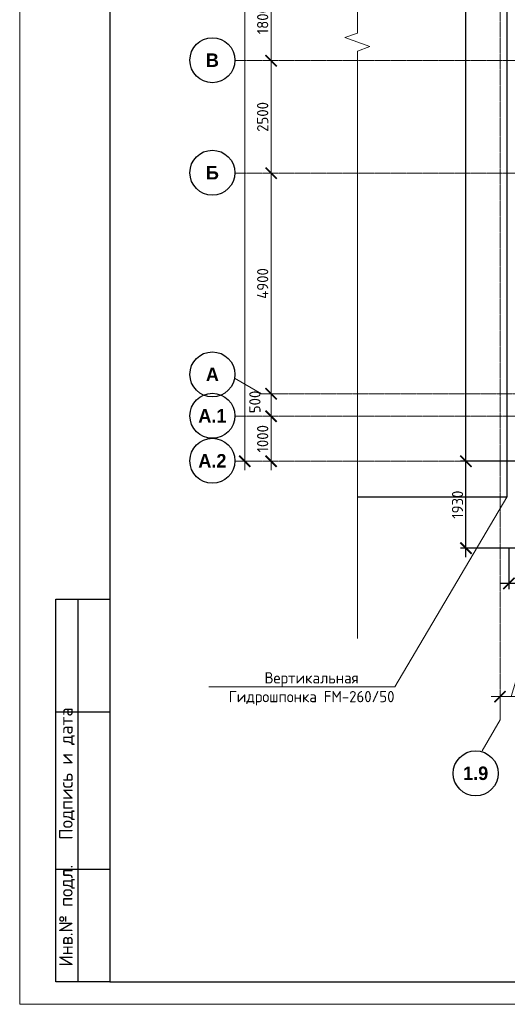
# Model space of a CAD drawing. Header units: millimetres. Extents: x -56135 to 1694203, y -446411 to -23139.
# Tile 68 of 256: x 461906 to 472743, y -190207 to -168333. Entities that reach past the tile are written whole.
import ezdxf
from ezdxf import colors
from ezdxf.entities.mleader import LeaderData, LeaderLine
from ezdxf.enums import TextEntityAlignment as Align
from ezdxf.math import Vec2, Vec3

# ---------------------------------------------------------------- set-up
doc = ezdxf.new("R2010")
doc.units = ezdxf.units.MM
doc.linetypes.add('______5', pattern=[1100, 800, -100, 100, -100])
doc.linetypes.add('осевая', pattern=[50.800000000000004, 31.75, -6.35, 6.35, -6.35])
for name, color, linetype, lineweight in [('0 Фундамент', 5, 'Continuous', 30), ('Оси', 40, '______5', 18), ('подоснова', 151, 'Continuous', 5), ('РАЗМЕРЫ', 1, 'Continuous', 9), ('Текст', 7, 'Continuous', 25), ('ТОНКИЕ', 7, 'Continuous', 9)]:
    doc.layers.add(name, color=color, linetype=linetype, lineweight=lineweight)
doc.layers.add('ТОЛСТЫЕ_ОСНОВНЫЕ', color=6, linetype='Continuous')
doc.styles.add('Century Gothic', font='GOTHIC.TTF')
doc.styles.add('GOST-2.304_Type-B', font='GOST_Common.ttf')
doc.styles.add('style1', font='GOST_Common.ttf', dxfattribs={"height": 500})
doc.dimstyles.new('СПДС', dxfattribs={"dimscale": 100, "dimtxt": 2.5, "dimasz": 2.5, "dimexe": 1.25, "dimexo": 0, "dimtad": 1, "dimdec": 0, "dimtxsty": 'GOST-2.304_Type-B', "dimblk": 'ARCHTICK', "dimcen": 2.5, "dimdle": 2, "dimadec": 0, "dimazin": 2, "dimtfac": 0.75, "dimtdec": 0, "dimtmove": 1, "dimatfit": 3, "dimfxl": 1, "dimtolj": 1, "dimarcsym": 1})

# ---------------------------------------------------------------- blocks, each defined once
blk = doc.blocks.new('NSY101')
at = {"color": 0, "linetype": 'ByBlock', "lineweight": -2}
blk.add_circle((0, 0), 50.00000381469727, dxfattribs=at)
blk = doc.blocks.new('_ArchTick')
at = {"color": 0, "linetype": 'ByBlock', "const_width": 0.15}
blk.add_lwpolyline([(-0.5, -0.5), (0.5, 0.5)], dxfattribs=at)
blk = doc.blocks.new('*D1003')
at = {"layer": 'DEFPOINTS', "color": 0, "transparency": 16777216}
for p in [(474454.947723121, -133625.1457697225), (473954.947723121, -133876.9531342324), (474454.947723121, -133962.9821037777)]:
    blk.add_point(p, dxfattribs=at)
at = {"layer": 'РАЗМЕРЫ', "color": 0, "lineweight": -2, "transparency": 16777216}
for p, q in [((474204.947723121, -133625.1457697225), (474308.072723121, -133281.3957697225)), ((474308.072723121, -133281.3957697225), (474908.072723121, -133281.3957697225)), ((473754.947723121, -133625.1457697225), (474654.947723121, -133625.1457697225)), ((473954.947723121, -133876.9531342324), (473954.947723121, -133500.1457697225)), ((474454.947723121, -133962.9821037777), (474454.947723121, -133500.1457697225))]:
    blk.add_line(p, q, dxfattribs=at)
at = {"layer": 'РАЗМЕРЫ', "color": 0, "lineweight": -2, "transparency": 16777216, "xscale": 250, "yscale": 250, "zscale": 250, "rotation": 180}
blk.add_blockref('_ArchTick', (473954.947723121, -133625.1457697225), dxfattribs=at)
at = {"layer": 'РАЗМЕРЫ', "color": 0, "lineweight": -2, "transparency": 16777216, "xscale": 250, "yscale": 250, "zscale": 250}
blk.add_blockref('_ArchTick', (474454.947723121, -133625.1457697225), dxfattribs=at)
at = {"layer": 'РАЗМЕРЫ', "color": 0, "transparency": 16777216, "insert": (474608.072723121, -133093.8957697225), "char_height": 250, "attachment_point": 5, "style": 'GOST-2.304_Type-B'}
blk.add_mtext('\\A1;500', dxfattribs=at)
blk = doc.blocks.new('*D1015')
at = {"layer": 'DEFPOINTS', "color": 0, "transparency": 16777216}
for p in [(468282.1041254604, -106495.3522067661), (468907.0186061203, -106495.3522067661), (468657.8789552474, -128395.3523090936)]:
    blk.add_point(p, dxfattribs=at)
at = {"layer": 'РАЗМЕРЫ', "color": 0, "lineweight": -2, "transparency": 16777216}
for p, q in [((468282.1041254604, -128595.3523090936), (468282.1041254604, -106295.3522067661)), ((468907.0186061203, -106495.3522067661), (468157.1041254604, -106495.3522067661)), ((468657.8789552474, -128395.3523090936), (468157.1041254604, -128395.3523090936))]:
    blk.add_line(p, q, dxfattribs=at)
at = {"layer": 'РАЗМЕРЫ', "color": 0, "lineweight": -2, "transparency": 16777216, "xscale": 250, "yscale": 250, "zscale": 250}
for p, rotation in [((468282.1041254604, -106495.3522067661), 90), ((468282.1041254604, -128395.3523090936), 270)]:
    blk.add_blockref('_ArchTick', p, dxfattribs=dict(at, rotation=rotation))
at = {"layer": 'РАЗМЕРЫ', "color": 0, "transparency": 16777216, "insert": (468094.6041254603, -117445.3522579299), "char_height": 250, "attachment_point": 5, "rotation": 90, "style": 'GOST-2.304_Type-B'}
blk.add_mtext('\\A1;21900', dxfattribs=at)
blk = doc.blocks.new('*D1016')
at = {"layer": 'DEFPOINTS', "color": 0, "transparency": 16777216}
for p in [(468830.3496261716, -127395.3523090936), (468867.6653795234, -127395.3523090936), (468889.6565454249, -128395.3523090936)]:
    blk.add_point(p, dxfattribs=at)
at = {"layer": 'РАЗМЕРЫ', "color": 0, "lineweight": -2, "transparency": 16777216}
for p, q in [((468867.6653795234, -128595.3523090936), (468867.6653795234, -127195.3523090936)), ((468830.3496261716, -127395.3523090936), (468992.6653795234, -127395.3523090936)), ((468889.6565454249, -128395.3523090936), (468742.6653795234, -128395.3523090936))]:
    blk.add_line(p, q, dxfattribs=at)
at = {"layer": 'РАЗМЕРЫ', "color": 0, "lineweight": -2, "transparency": 16777216, "xscale": 250, "yscale": 250, "zscale": 250}
for p, rotation in [((468867.6653795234, -127395.3523090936), 90), ((468867.6653795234, -128395.3523090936), 270)]:
    blk.add_blockref('_ArchTick', p, dxfattribs=dict(at, rotation=rotation))
at = {"layer": 'РАЗМЕРЫ', "color": 0, "transparency": 16777216, "insert": (468680.1653795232, -127895.3523090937), "char_height": 250, "attachment_point": 5, "rotation": 90, "style": 'GOST-2.304_Type-B'}
blk.add_mtext('\\A1;1000', dxfattribs=at)
blk = doc.blocks.new('*D1017')
at = {"layer": 'DEFPOINTS', "color": 0, "transparency": 16777216}
for p in [(468867.6653795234, -126895.3523090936), (469198.3155209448, -126895.3523090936), (468830.3496261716, -127395.3523090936)]:
    blk.add_point(p, dxfattribs=at)
at = {"layer": 'РАЗМЕРЫ', "color": 0, "lineweight": -2, "transparency": 16777216}
for p, q in [((468867.6653795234, -127595.3523090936), (468867.6653795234, -126695.3523090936)), ((469198.3155209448, -126895.3523090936), (468742.6653795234, -126895.3523090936)), ((468830.3496261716, -127395.3523090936), (468992.6653795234, -127395.3523090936))]:
    blk.add_line(p, q, dxfattribs=at)
at = {"layer": 'РАЗМЕРЫ', "color": 0, "lineweight": -2, "transparency": 16777216, "xscale": 250, "yscale": 250, "zscale": 250}
for p, rotation in [((468867.6653795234, -126895.3523090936), 90), ((468867.6653795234, -127395.3523090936), 270)]:
    blk.add_blockref('_ArchTick', p, dxfattribs=dict(at, rotation=rotation))
at = {"layer": 'РАЗМЕРЫ', "color": 0, "transparency": 16777216, "insert": (468507.8847320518, -127077.9129722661), "char_height": 250, "attachment_point": 5, "rotation": 90, "style": 'GOST-2.304_Type-B'}
blk.add_mtext('\\A1;500', dxfattribs=at)
blk = doc.blocks.new('*D1018')
at = {"layer": 'DEFPOINTS', "color": 0, "transparency": 16777216}
for p in [(468867.665379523, -121995.3523090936), (468934.1362863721, -121995.3523090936), (469198.3155209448, -126895.3523090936)]:
    blk.add_point(p, dxfattribs=at)
at = {"layer": 'РАЗМЕРЫ', "color": 0, "lineweight": -2, "transparency": 16777216}
for p, q in [((468867.665379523, -127095.3523090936), (468867.665379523, -121795.3523090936)), ((468934.1362863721, -121995.3523090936), (468742.665379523, -121995.3523090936)), ((469198.3155209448, -126895.3523090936), (468742.665379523, -126895.3523090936))]:
    blk.add_line(p, q, dxfattribs=at)
at = {"layer": 'РАЗМЕРЫ', "color": 0, "lineweight": -2, "transparency": 16777216, "xscale": 250, "yscale": 250, "zscale": 250}
for p, rotation in [((468867.665379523, -121995.3523090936), 90), ((468867.665379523, -126895.3523090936), 270)]:
    blk.add_blockref('_ArchTick', p, dxfattribs=dict(at, rotation=rotation))
at = {"layer": 'РАЗМЕРЫ', "color": 0, "transparency": 16777216, "insert": (468680.1653795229, -124445.3523090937), "char_height": 250, "attachment_point": 5, "rotation": 90, "style": 'GOST-2.304_Type-B'}
blk.add_mtext('\\A1;4900', dxfattribs=at)
blk = doc.blocks.new('*D1019')
at = {"layer": 'DEFPOINTS', "color": 0, "transparency": 16777216}
for p in [(468867.6653795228, -119495.3523090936), (468934.1362863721, -119495.3523090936), (468934.1362863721, -121995.3523090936)]:
    blk.add_point(p, dxfattribs=at)
at = {"layer": 'РАЗМЕРЫ', "color": 0, "lineweight": -2, "transparency": 16777216}
for p, q in [((468867.6653795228, -122195.3523090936), (468867.6653795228, -119295.3523090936)), ((468934.1362863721, -119495.3523090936), (468742.6653795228, -119495.3523090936)), ((468934.1362863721, -121995.3523090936), (468742.6653795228, -121995.3523090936))]:
    blk.add_line(p, q, dxfattribs=at)
at = {"layer": 'РАЗМЕРЫ', "color": 0, "lineweight": -2, "transparency": 16777216, "xscale": 250, "yscale": 250, "zscale": 250}
for p, rotation in [((468867.6653795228, -119495.3523090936), 90), ((468867.6653795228, -121995.3523090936), 270)]:
    blk.add_blockref('_ArchTick', p, dxfattribs=dict(at, rotation=rotation))
at = {"layer": 'РАЗМЕРЫ', "color": 0, "transparency": 16777216, "insert": (468680.1653795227, -120745.3523090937), "char_height": 250, "attachment_point": 5, "rotation": 90, "style": 'GOST-2.304_Type-B'}
blk.add_mtext('\\A1;2500', dxfattribs=at)
blk = doc.blocks.new('*D997')
at = {"layer": 'DEFPOINTS', "color": 0, "transparency": 16777216}
for p in [(468867.6653795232, -117695.3523090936), (468934.1362863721, -117695.3523090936), (468934.1362863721, -119495.3523090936)]:
    blk.add_point(p, dxfattribs=at)
at = {"layer": 'РАЗМЕРЫ', "color": 0, "lineweight": -2, "transparency": 16777216}
for p, q in [((468867.6653795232, -119695.3523090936), (468867.6653795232, -117495.3523090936)), ((468934.1362863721, -117695.3523090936), (468742.6653795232, -117695.3523090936)), ((468934.1362863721, -119495.3523090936), (468742.6653795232, -119495.3523090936))]:
    blk.add_line(p, q, dxfattribs=at)
at = {"layer": 'РАЗМЕРЫ', "color": 0, "lineweight": -2, "transparency": 16777216, "xscale": 250, "yscale": 250, "zscale": 250}
for p, rotation in [((468867.6653795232, -117695.3523090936), 90), ((468867.6653795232, -119495.3523090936), 270)]:
    blk.add_blockref('_ArchTick', p, dxfattribs=dict(at, rotation=rotation))
at = {"layer": 'РАЗМЕРЫ', "color": 0, "transparency": 16777216, "insert": (468680.1653795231, -118595.3523090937), "char_height": 250, "attachment_point": 5, "rotation": 90, "style": 'GOST-2.304_Type-B'}
blk.add_mtext('\\A1;1800', dxfattribs=at)
blk = doc.blocks.new('*D58')
at = {"layer": 'DEFPOINTS', "color": 0, "transparency": 16777216}
for p in [(472780.7659417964, -180072.669427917), (473081.0288769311, -180654.763764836), (472780.7659417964, -180856.5134458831)]:
    blk.add_point(p, dxfattribs=at)
at = {"layer": 'РАЗМЕРЫ', "color": 0, "lineweight": -2, "transparency": 16777216}
for p, q in [((472780.7659417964, -180072.669427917), (472780.7659417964, -180981.5134458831)), ((473081.0288769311, -180654.763764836), (473081.0288769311, -180981.5134458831)), ((473281.0288769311, -180856.5134458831), (472580.7659417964, -180856.5134458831)), ((472930.8974093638, -180856.5134458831), (473109.0224093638, -181450.2634458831)), ((473109.0224093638, -181450.2634458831), (473709.0224093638, -181450.2634458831))]:
    blk.add_line(p, q, dxfattribs=at)
at = {"layer": 'РАЗМЕРЫ', "color": 0, "lineweight": -2, "transparency": 16777216, "xscale": 250, "yscale": 250, "zscale": 250, "rotation": 180}
blk.add_blockref('_ArchTick', (472780.7659417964, -180856.5134458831), dxfattribs=at)
at = {"layer": 'РАЗМЕРЫ', "color": 0, "lineweight": -2, "transparency": 16777216, "xscale": 250, "yscale": 250, "zscale": 250}
blk.add_blockref('_ArchTick', (473081.0288769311, -180856.5134458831), dxfattribs=at)
at = {"layer": 'РАЗМЕРЫ', "color": 0, "transparency": 16777216, "insert": (473409.0224093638, -181262.7634458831), "char_height": 250, "attachment_point": 5, "style": 'GOST-2.304_Type-B'}
blk.add_mtext('\\A1;300', dxfattribs=at)
blk = doc.blocks.new('*D59')
at = {"layer": 'DEFPOINTS', "color": 0, "transparency": 16777216}
for p in [(471824.5072209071, -178142.6696299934), (473149.2953968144, -178142.6696299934), (473149.2953968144, -180072.669427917)]:
    blk.add_point(p, dxfattribs=at)
at = {"layer": 'РАЗМЕРЫ', "color": 0, "lineweight": -2, "transparency": 16777216}
for p, q in [((471824.5072209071, -180272.669427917), (471824.5072209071, -177942.6696299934)), ((473149.2953968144, -178142.6696299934), (471699.5072209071, -178142.6696299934)), ((473149.2953968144, -180072.669427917), (471699.5072209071, -180072.669427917))]:
    blk.add_line(p, q, dxfattribs=at)
at = {"layer": 'РАЗМЕРЫ', "color": 0, "lineweight": -2, "transparency": 16777216, "xscale": 250, "yscale": 250, "zscale": 250}
for p, rotation in [((471824.5072209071, -178142.6696299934), 90), ((471824.5072209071, -180072.669427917), 270)]:
    blk.add_blockref('_ArchTick', p, dxfattribs=dict(at, rotation=rotation))
at = {"layer": 'РАЗМЕРЫ', "color": 0, "transparency": 16777216, "insert": (471637.007220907, -179107.6695289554), "char_height": 250, "attachment_point": 5, "rotation": 90, "style": 'GOST-2.304_Type-B'}
blk.add_mtext('\\A1;1930', dxfattribs=at)
blk = doc.blocks.new('*D60')
at = {"layer": 'DEFPOINTS', "color": 0, "transparency": 16777216}
for p in [(471824.5072209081, -156242.6695276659), (473081.0288769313, -156242.6695276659), (473149.2953968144, -178142.6696299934)]:
    blk.add_point(p, dxfattribs=at)
at = {"layer": 'РАЗМЕРЫ', "color": 0, "lineweight": -2, "transparency": 16777216}
for p, q in [((471824.5072209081, -178342.6696299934), (471824.5072209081, -156042.6695276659)), ((473081.0288769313, -156242.6695276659), (471699.5072209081, -156242.6695276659)), ((473149.2953968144, -178142.6696299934), (471699.5072209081, -178142.6696299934))]:
    blk.add_line(p, q, dxfattribs=at)
at = {"layer": 'РАЗМЕРЫ', "color": 0, "lineweight": -2, "transparency": 16777216, "xscale": 250, "yscale": 250, "zscale": 250}
for p, rotation in [((471824.5072209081, -156242.6695276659), 90), ((471824.5072209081, -178142.6696299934), 270)]:
    blk.add_blockref('_ArchTick', p, dxfattribs=dict(at, rotation=rotation))
at = {"layer": 'РАЗМЕРЫ', "color": 0, "transparency": 16777216, "insert": (471637.0072209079, -167192.6695788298), "char_height": 250, "attachment_point": 5, "rotation": 90, "style": 'GOST-2.304_Type-B'}
blk.add_mtext('\\A1;21900', dxfattribs=at)
blk = doc.blocks.new('*U782')
at = {"layer": 'ТОЛСТЫЕ_ОСНОВНЫЕ'}
for p, q in [((8, 5), (8, 90)), ((8, 90), (20, 90)), ((13, 5), (13, 90)), ((8, 65), (20, 65)), ((8, 30), (20, 30)), ((20, 5), (8, 5))]:
    blk.add_line(p, q, dxfattribs=at)
at = {"layer": 'ТОЛСТЫЕ_ОСНОВНЫЕ', "color": 6}
blk.add_lwpolyline([(20, 5), (1184, 5), (1184, 415), (20, 415)], close=True, dxfattribs=at)
at = {"layer": 'ТОНКИЕ'}
blk.add_lwpolyline([(0, 0), (1189, 0), (1189, 420), (0, 420)], close=True, dxfattribs=at)
at = {"layer": 'Текст', "style": 'style1'}
for s, p in [('Подпись и дата', (10.5, 51.25205270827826)), ('Инв.№ подл.', (10.5, 19.69632375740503))]:
    blk.add_text(s, height=3, rotation=90, dxfattribs=at).set_placement(p, align=Align.MIDDLE)
blk = doc.blocks.new('_None')
blk = doc.blocks.new('оси 2.2-2.3')
at = {"layer": 'Оси', "color": 16, "linetype": 'осевая', "lineweight": 0, "transparency": 33554687}
for p, q in [((473954.947723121, -105027.5135645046), (473954.947723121, -134138.0768263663)), ((468076.3457280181, -119495.3523090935), (524372.863755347, -119495.3523090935)), ((468076.3457280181, -121995.3523090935), (524372.863755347, -121995.3523090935)), ((468653.7843527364, -126895.3523090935), (523707.4381898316, -126895.3523090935)), ((468076.3457280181, -127395.3523090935), (524372.863755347, -127395.3523090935)), ((468076.3457280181, -128395.3523090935), (524372.863755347, -128395.3523090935))]:
    blk.add_line(p, q, dxfattribs=at)
at = {"layer": 'Оси', "color": 16, "linetype": '______5', "lineweight": 0, "transparency": 33554687}
for p, q in [((468653.7843527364, -126895.3523090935), (468057.4970618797, -126551.0856812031)), ((473954.947723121, -134138.0768263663), (473518.7944607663, -134893.5164366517))]:
    blk.add_line(p, q, dxfattribs=at)
at = {"layer": 'Оси', "color": 16, "linetype": 'Continuous', "lineweight": 25, "transparency": 33554687, "xscale": 9.999999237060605, "yscale": 9.999999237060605, "zscale": 9.999999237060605}
for p in [(467562.736632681, -119485.2473171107), (467562.736632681, -121985.2473171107), (467562.736632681, -126465.2473171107), (467562.736632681, -127385.2473171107), (467562.736632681, -128385.2473171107), (473414.4052494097, -135329.3869758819)]:
    blk.add_blockref('NSY101', p, dxfattribs=at)
at = {"layer": 'Оси', "color": 16, "linetype": 'Continuous', "lineweight": 25, "transparency": 33554687, "char_height": 300, "attachment_point": 5, "style": 'Century Gothic'}
for s, insert, width in [('\\A1;{\\fCentury Gothic|i0|b1;\\H300.000000;\\W1.000000;\\C16;В}\\P', (467562.736632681, -119485.2473171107), 389.9999999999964), ('\\A1;{\\fCentury Gothic|i0|b1;\\H300.000000;\\W1.000000;\\C16;Б}\\P', (467562.736632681, -121985.2473171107), 390), ('\\A1;{\\fCentury Gothic|i0|b1;\\H300.000000;\\W1.000000;\\C16;А}\\P', (467562.736632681, -126465.2473171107), 460), ('\\A1;{\\fCentury Gothic|i0|b1;\\H300.000000;\\W1.000000;\\C16;А.1}\\P', (467562.736632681, -127385.2473171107), 810.0000000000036), ('\\A1;{\\fCentury Gothic|i0|b1;\\H300.000000;\\W1.000000;\\C16;А.2}\\P', (467562.736632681, -128385.2473171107), 810.0000000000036), ('\\A1;{\\fCentury Gothic|i0|b1;\\H300.000000;\\W1.000000;\\C16;1.9}\\P', (473414.4052494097, -135329.3869758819), 735)]:
    blk.add_mtext(s, dxfattribs=dict(at, insert=insert, width=width))
at = {"layer": 'РАЗМЕРЫ', "color": 1}
for base, p1, p2, picture, middle in [((468282.1041254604, -106495.3522067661), (468657.8789552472, -128395.3523090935), (468907.0186061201, -106495.352206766), '*D1015', (468094.6041254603, -117445.3522579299)), ((468867.6653795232, -117695.3523090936), (468934.1362863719, -119495.3523090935), (468934.1362863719, -117695.3523090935), '*D997', (468680.1653795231, -118595.3523090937)), ((468867.6653795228, -119495.3523090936), (468934.1362863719, -121995.3523090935), (468934.1362863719, -119495.3523090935), '*D1019', (468680.1653795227, -120745.3523090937)), ((468867.665379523, -121995.3523090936), (469198.3155209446, -126895.3523090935), (468934.1362863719, -121995.3523090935), '*D1018', (468680.1653795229, -124445.3523090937))]:
    dim = blk.add_linear_dim(base=base, p1=p1, p2=p2, angle=90, dimstyle='СПДС', dxfattribs=at)
    dim.commit()
    dim.dimension.update_dxf_attribs({"geometry": picture, "text_midpoint": middle})
dim = blk.add_linear_dim(base=(468867.6653795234, -126895.3523090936), p1=(468830.3496261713, -127395.3523090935), p2=(469198.3155209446, -126895.3523090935), angle=90, dimstyle='СПДС', dxfattribs=at)
dim.commit()
dim.dimension.update_dxf_attribs({"geometry": '*D1017', "text_midpoint": (468695.3847320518, -127077.9129722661), "dimtype": 128})
dim = blk.add_linear_dim(base=(468867.6653795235, -127395.3523090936), p1=(468889.6565454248, -128395.3523090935), p2=(468830.3496261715, -127395.3523090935), angle=90, dimstyle='СПДС', dxfattribs=at)
dim.commit()
dim.dimension.update_dxf_attribs({"geometry": '*D1016', "text_midpoint": (468680.1653795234, -127895.3523090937), "insert": (1.164153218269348e-10, 0)})
dim = blk.add_linear_dim(base=(474454.947723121, -133625.1457697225), p1=(473954.947723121, -133876.9531342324), p2=(474454.947723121, -133962.9821037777), dimstyle='СПДС', dxfattribs=at)
dim.commit()
dim.dimension.update_dxf_attribs({"geometry": '*D1003', "text_midpoint": (474370.572723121, -133093.8957697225)})

msp = doc.modelspace()

# ---------------------------------------------------------------- linework, layer by layer
at = {"layer": '0 Фундамент'}
msp.add_lwpolyline([(469410.1533473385, -156042.6695276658), (469955.7659417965, -156042.6695276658), (469955.7659417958, -156042.6695276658), (472305.7659417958, -156042.6695276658), (472305.7659417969, -156042.6695276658), (472730.7659417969, -156042.6695276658), (472730.7659417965, -178942.6694975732), (469410.1533473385, -178942.6694975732)], dxfattribs=at)
at = {"layer": 'РАЗМЕРЫ', "color": 7, "linetype": 'Continuous', "lineweight": 15}
msp.add_lwpolyline([(469410.1533473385, -155236.7614751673), (469410.1533473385, -168631.2776882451), (469135.405605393, -168731.2776882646), (469684.9010892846, -168931.2776882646), (469410.1533473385, -169031.2776882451), (469410.1533473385, -182077.9260124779)], dxfattribs=at)

# ---------------------------------------------------------------- block references
at = {"xscale": 100, "yscale": 100, "zscale": 100}
msp.add_blockref('*U782', (461906.1579051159, -190207.2487681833), dxfattribs=at)
at = {"layer": 'РАЗМЕРЫ', "color": 1}
msp.add_blockref('оси 2.2-2.3', (-1373.918846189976, -49747.31732089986), dxfattribs=at)

# ---------------------------------------------------------------- dimensions: what is measured, and where the dimension line sits
for base, p1, p2, picture, middle in [((471824.5072209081, -156242.6695276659), (473149.2953968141, -178142.6696299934), (473081.0288769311, -156242.6695276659), '*D60', (471637.0072209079, -167192.6695788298)), ((471824.5072209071, -178142.6696299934), (473149.2953968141, -180072.669427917), (473149.2953968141, -178142.6696299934), '*D59', (471637.007220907, -179107.6695289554))]:
    dim = msp.add_linear_dim(base=base, p1=p1, p2=p2, angle=90, dimstyle='СПДС', dxfattribs=at)
    dim.commit()
    dim.dimension.update_dxf_attribs({"geometry": picture, "text_midpoint": middle})
dim = msp.add_linear_dim(base=(472780.7659417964, -180856.5134458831), p1=(473081.0288769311, -180654.763764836), p2=(472780.7659417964, -180072.669427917), dimstyle='СПДС', dxfattribs=at)
dim.commit()
dim.dimension.update_dxf_attribs({"geometry": '*D58', "text_midpoint": (473171.5224093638, -181262.7634458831)})

# ---------------------------------------------------------------- leaders
at = {"layer": 'подоснова', "color": 4, "ltscale": 0.3}
ml = msp.add_multileader_mtext('Standard', dxfattribs=at)
ml.set_content('{\\C256;Вертикальная Гидрошпонка FM-260/50}', color=4, style='GOST-2.304_Type-B')
ml.set_leader_properties(color=256, linetype='ByLayer', lineweight=15)
ml.set_arrow_properties(name='NONE')
ml.build(insert=Vec2(0, 0))
ml.multileader.update_dxf_attribs({"text_left_attachment_type": 6, "text_right_attachment_type": 6, "dogleg_length": 0.1, "arrow_head_size": 18})
ctx = ml.context
ctx.base_point, ctx.char_height, ctx.arrow_head_size, ctx.landing_gap_size, ctx.plane_origin = Vec3(466543.534315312, -183154.9319940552), 250, 18, 20, Vec3(481164.7788531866, -182897.2904815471)
ctx.left_attachment, ctx.right_attachment, ctx.text_align_type = 6, 6, 1
notes = []
notes.append((ctx, [(0, (1, 1, 0), (470244.240375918, -183154.9319940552), (-1, 0), 0.1, [(0, [(472730.7659417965, -178942.6694975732)], 0, [])])]))
ctx.mtext.insert, ctx.mtext.width, ctx.mtext.alignment, ctx.mtext.flow_direction = Vec3(468393.837345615, -182829.9319940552), 4075.870945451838, 2, 5
for ctx, leaders in notes:
    for number, flags, end, landing, length, lines in leaders:
        leader = LeaderData()
        leader.index, (leader.has_last_leader_line, leader.has_dogleg_vector, leader.attachment_direction) = number, flags
        leader.last_leader_point, leader.dogleg_vector, leader.dogleg_length = Vec3(end), Vec3(landing), length
        for number, points, colour, breaks in lines:
            line = LeaderLine()
            line.index, line.vertices, line.color, line.breaks = number, Vec3.list(points), colors.encode_raw_color(colour), breaks
            leader.lines.append(line)
        ctx.leaders.append(leader)

doc.saveas('drawing.dxf')
